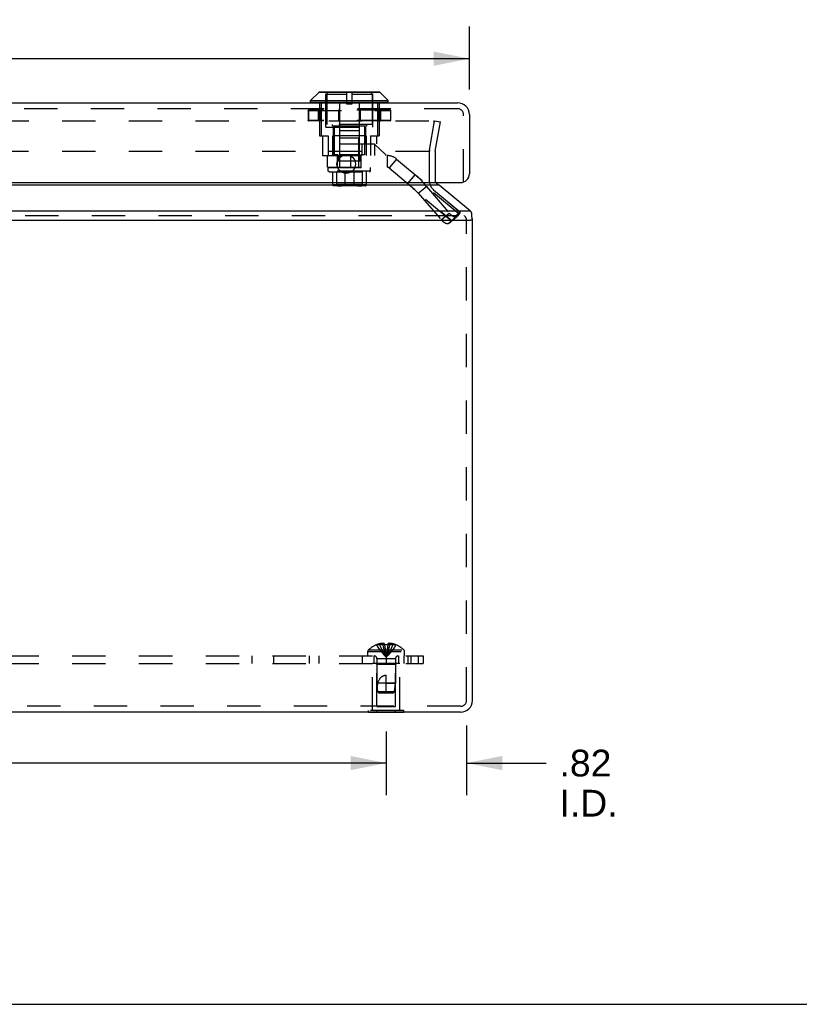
# Model space of a CAD drawing. Header units: inches. Extents: x 0 to 61.5, y 0 to 39.8.
# Tile 2 of 9: x 22.8 to 30.7, y 0 to 10. Entities that reach past the tile are written whole.
import ezdxf

# ---------------------------------------------------------------- set-up
doc = ezdxf.new("R2010")
doc.units = ezdxf.units.IN
doc.header["$LTSCALE"] = 3.382261
doc.header["$MEASUREMENT"] = 0
doc.linetypes.add('HIDDEN', pattern=[0.2, 0.1, -0.1])
doc.layers.get('0').update_dxf_attribs({"linetype": 'CONTINUOUS'})
for name, color, linetype in [('DEFAULT_2', 8, 'HIDDEN'), ('DIMENSIONS', 7, 'CONTINUOUS'), ('DOOR_ASSEMBLY', 7, 'CONTINUOUS'), ('SUBPANEL', 7, 'CONTINUOUS')]:
    doc.layers.add(name, color=color, linetype=linetype)
doc.styles.get("Standard").update_dxf_attribs({"font": 'arial.ttf'})
doc.dimstyles.new('DIMSTYLE_1', dxfattribs={"dimtxt": 0.271304, "dimasz": 0.361739, "dimexe": 0.09, "dimexo": 0.07, "dimgap": 0.0375, "dimtad": 0, "dimtih": 1, "dimtoh": 1, "dimzin": 4, "dimdsep": 46, "dimtxsty": 'Standard', "dimblk": '_FILLED', "dimblk1": '_FILLED', "dimblk2": '_FILLED', "dimcen": 0.09, "dimadec": 3, "dimazin": 1, "dimtfac": 1, "dimtdec": 3, "dimtofl": 0, "dimtmove": 0, "dimatfit": 3, "dimldrblk": '_FILLED', "dimfxl": 0, "dimtolj": 1, "dimtzin": 4, "dimarcsym": 0})

# ---------------------------------------------------------------- blocks, each defined once
blk = doc.blocks.new('_FILLED')
at = {"color": 0, "linetype": 'ByBlock'}
blk.add_solid([(0, 0), (-1, 0.2), (-1, -0.2)], dxfattribs=at)
blk = doc.blocks.new('*D8')
at = {"layer": 'DIMENSIONS', "color": 2, "linetype": 'Continuous'}
for p, q in [((16.3068, 2.7691), (16.3068, 2.1223)), ((26.5568, 2.7691), (26.5568, 2.1223)), ((16.3068, 2.4479), (20.8221, 2.4479)), ((26.5568, 2.4479), (22.0415, 2.4479))]:
    blk.add_line(p, q, dxfattribs=at)
at = {"layer": 'DIMENSIONS', "color": 2, "linetype": 'Continuous', "xscale": 0.3617391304, "yscale": 0.3617391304, "zscale": 0.3617391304, "rotation": 180}
blk.add_blockref('_FILLED', (16.3068, 2.4479), dxfattribs=at)
at = {"layer": 'DIMENSIONS', "color": 2, "linetype": 'Continuous', "xscale": 0.3617391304, "yscale": 0.3617391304, "zscale": 0.3617391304}
blk.add_blockref('_FILLED', (26.5568, 2.4479), dxfattribs=at)
at = {"layer": 'DIMENSIONS', "color": 2, "linetype": 'Continuous', "insert": (21.4318, 2.5835), "char_height": 0.2713, "width": 0.948052, "attachment_point": 2, "line_spacing_factor": 0.9}
blk.add_mtext('10.25', dxfattribs=at)
blk = doc.blocks.new('*D9')
at = {"layer": 'DIMENSIONS', "color": 2, "linetype": 'Continuous'}
for p, q in [((27.3718, 2.8306), (27.3718, 2.1223)), ((26.5568, 2.7691), (26.5568, 2.1223)), ((26.5568, 2.4479), (25.8333, 2.4479)), ((27.3718, 2.4479), (28.1794, 2.4479))]:
    blk.add_line(p, q, dxfattribs=at)
at = {"layer": 'DIMENSIONS', "color": 2, "linetype": 'Continuous', "xscale": 0.3617391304, "yscale": 0.3617391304, "zscale": 0.3617391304}
blk.add_blockref('_FILLED', (26.5568, 2.4479), dxfattribs=at)
at = {"layer": 'DIMENSIONS', "color": 2, "linetype": 'Continuous', "xscale": 0.3617391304, "yscale": 0.3617391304, "zscale": 0.3617391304, "rotation": 180}
blk.add_blockref('_FILLED', (27.3718, 2.4479), dxfattribs=at)
at = {"layer": 'DIMENSIONS', "color": 2, "linetype": 'Continuous', "insert": (28.315, 2.5835), "char_height": 0.2713, "width": 0.587994, "attachment_point": 1, "line_spacing_factor": 0.9}
blk.add_mtext('.82\\PI.D.', dxfattribs=at)
blk = doc.blocks.new('*D14')
at = {"layer": 'DIMENSIONS', "color": 2, "linetype": 'Continuous'}
for p, q in [((15.4612, 9.2816), (15.4612, 9.9214)), ((27.4012, 9.2816), (27.4012, 9.9214)), ((15.4612, 9.5958), (20.2013, 9.5958)), ((27.4012, 9.5958), (22.6612, 9.5958))]:
    blk.add_line(p, q, dxfattribs=at)
at = {"layer": 'DIMENSIONS', "color": 2, "linetype": 'Continuous', "xscale": 0.3617391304, "yscale": 0.3617391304, "zscale": 0.3617391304, "rotation": 180}
blk.add_blockref('_FILLED', (15.4612, 9.5958), dxfattribs=at)
at = {"layer": 'DIMENSIONS', "color": 2, "linetype": 'Continuous', "xscale": 0.3617391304, "yscale": 0.3617391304, "zscale": 0.3617391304}
blk.add_blockref('_FILLED', (27.4012, 9.5958), dxfattribs=at)
at = {"layer": 'DIMENSIONS', "color": 2, "linetype": 'Continuous', "insert": (21.4312, 9.7314), "char_height": 0.2713, "width": 2.188589, "attachment_point": 2, "line_spacing_factor": 0.9}
blk.add_mtext('11.94 DOOR', dxfattribs=at)

msp = doc.modelspace()

# ---------------------------------------------------------------- linework, layer by layer
at = {"color": 3, "linetype": 'Continuous'}
for p, q in [((27.0929, 8.3117), (15.7706, 8.3117)), ((27.4108, 8.0488), (27.0929, 8.3117)), ((27.4108, 8.0488), (15.4527, 8.0488)), ((15.4528, 7.9568), (27.4108, 7.9568)), ((27.4318, 3.0838), (27.4318, 7.9568)), ((27.3118, 2.9638), (15.5518, 2.9638))]:
    msp.add_line(p, q, dxfattribs=at)
at = {"color": 7, "linetype": 'Continuous'}
for p, q in [((27.4269, 7.9875), (27.4269, 8.0181)), ((27.4318, 7.9568), (27.4108, 7.9568)), ((26.3766, 2.9598), (26.3766, 2.9638)), ((26.7369, 2.9598), (26.3766, 2.9598)), ((26.4667, 2.9598), (26.4667, 2.9638)), ((26.6468, 2.9598), (26.6468, 2.9638)), ((26.7369, 2.9598), (26.7369, 2.9638)), ((0, 0), (61.4957, 0))]:
    msp.add_line(p, q, dxfattribs=at)
at = {"color": 3, "linetype": 'Continuous'}
for points in [[(27.0827, 8.3183), (27.0767, 8.3225), (27.0707, 8.327), (27.0647, 8.3317), (27.0587, 8.3367), (27.0567, 8.3383)], [(27.0929, 8.3117), (27.0912, 8.3127), (27.0895, 8.3138), (27.0878, 8.3149), (27.0861, 8.316), (27.0844, 8.3171), (27.0827, 8.3183)], [(27.4108, 8.0488), (27.4127, 8.0465), (27.4146, 8.0441), (27.4165, 8.0417), (27.4184, 8.0392), (27.4203, 8.0366), (27.4222, 8.034)], [(27.4218, 8), (27.423, 8.0021), (27.4241, 8.0044), (27.4251, 8.0069), (27.4258, 8.0095), (27.4264, 8.0122), (27.4268, 8.015), (27.4269, 8.0177), (27.4269, 8.0181)], [(27.4269, 8.0181), (27.4268, 8.0204), (27.4265, 8.023), (27.426, 8.0256), (27.4253, 8.028), (27.4244, 8.0302), (27.4234, 8.0322), (27.4222, 8.034)]]:
    msp.add_lwpolyline(points, dxfattribs=at)
for centre, radius, start, end in [((27.1141, 8.3577), 0.06, 198.80828, 199.55605), ((27.3118, 7.9568), 0.12, 0, 16.30179), ((27.3118, 3.0838), 0.12, 270, 360)]:
    msp.add_arc(centre, radius, start, end, dxfattribs=at)
at = {"layer": 'DEFAULT_2', "color": 8, "linetype": 'HIDDEN'}
for p, q in [((15.8283, 8.9641), (27.0352, 8.9641)), ((26.9959, 8.6673), (27.0483, 8.9641)), ((27.0363, 8.9641), (27.0352, 8.9641)), ((27.0483, 8.9641), (27.1074, 8.9537)), ((27.055, 8.6569), (27.1074, 8.9537)), ((15.8272, 8.6569), (27.0364, 8.6569)), ((26.9941, 8.6465), (26.9941, 8.3577)), ((27.0541, 8.6465), (27.0541, 8.3577)), ((27.037, 8.2658), (27.3503, 8.0028)), ((15.4527, 8.0028), (27.4108, 8.0028)), ((27.3718, 3.0838), (27.3718, 7.9568)), ((26.6968, 3.4598), (26.4168, 3.4598)), ((26.4168, 2.9808), (26.4168, 3.4598)), ((26.4618, 3.4498), (26.4518, 3.4598)), ((26.6518, 3.4498), (26.4618, 3.4498)), ((26.4618, 3.0223), (26.4618, 3.4498)), ((26.6518, 3.4498), (26.6618, 3.4598)), ((26.6518, 3.0223), (26.6518, 3.4498)), ((26.6968, 2.9808), (26.6968, 3.4598)), ((27.3118, 3.0238), (15.5518, 3.0238)), ((26.4618, 3.0223), (26.6518, 3.0223)), ((26.7369, 2.9808), (26.3766, 2.9808)), ((26.3766, 2.9638), (26.3766, 2.9808)), ((26.4667, 2.9638), (26.4667, 2.9808)), ((26.6468, 2.9638), (26.6468, 2.9808)), ((26.7369, 2.9638), (26.7369, 2.9808))]:
    msp.add_line(p, q, dxfattribs=at)
for points in [[(27.0441, 8.9588), (27.0435, 8.9598), (27.0429, 8.9606), (27.0421, 8.9614), (27.0413, 8.9621), (27.0404, 8.9627), (27.0395, 8.9632), (27.0384, 8.9636), (27.0374, 8.9639), (27.0363, 8.9641)], [(27.0441, 8.9588), (27.0445, 8.9579), (27.0449, 8.9568), (27.0451, 8.9558)], [(27.0451, 8.9558), (27.0452, 8.9547), (27.0452, 8.9543)], [(27.0452, 8.9543), (27.0452, 8.9537), (27.0451, 8.9526)]]:
    msp.add_lwpolyline(points, dxfattribs=at)
for centre, radius, start, end in [((27.1141, 8.6465), 0.12, 170, 180), ((27.1141, 8.6465), 0.06, 170, 180), ((27.1141, 8.3577), 0.12, 180, 230), ((27.1141, 8.3577), 0.06, 180, 195.2333), ((27.3118, 7.9568), 0.06, 0, 50), ((27.3118, 3.0838), 0.06, 270, 360)]:
    msp.add_arc(centre, radius, start, end, dxfattribs=at)
at = {"layer": 'DOOR_ASSEMBLY', "color": 7, "linetype": 'Continuous'}
for p, q in [((25.7892, 9.1701), (25.8723, 9.2533)), ((26.4942, 9.2533), (25.8723, 9.2533)), ((26.4891, 9.2553), (25.8773, 9.2553)), ((26.5773, 9.1701), (26.4942, 9.2533)), ((25.7892, 9.1701), (26.5773, 9.1701)), ((25.7892, 9.1514), (25.7892, 9.1701)), ((26.5773, 9.1514), (25.7892, 9.1514)), ((26.5773, 9.1514), (26.5773, 9.1701))]:
    msp.add_line(p, q, dxfattribs=at)
at = {"layer": 'DOOR_ASSEMBLY', "color": 8, "linetype": 'HIDDEN'}
for p, q in [((25.9457, 8.9003), (25.9457, 9.2553)), ((26.1535, 9.2335), (25.9532, 9.2335)), ((25.9532, 9.2335), (25.9532, 8.9263)), ((26.1535, 9.2553), (26.1535, 9.1383)), ((26.213, 9.1383), (26.213, 9.2553)), ((26.4132, 9.2335), (26.213, 9.2335)), ((26.4132, 9.2335), (26.4132, 8.9263)), ((26.4207, 8.9003), (26.4207, 9.2553)), ((25.8815, 9.1483), (25.8815, 8.8123)), ((25.8987, 9.1483), (25.8987, 8.8123)), ((26.0827, 9.1483), (26.0827, 8.8123)), ((26.1535, 9.1383), (26.213, 9.1383)), ((26.2838, 9.1483), (26.2838, 8.8123)), ((26.4677, 9.1483), (26.4677, 8.8123)), ((26.485, 9.1483), (26.485, 8.8123)), ((27.2812, 9.0883), (15.5812, 9.0883)), ((25.7666, 9.0706), (26.5999, 9.0706)), ((25.7666, 9.0706), (25.7666, 8.9669)), ((25.7667, 9.0706), (25.7667, 8.9669)), ((25.7674, 9.0706), (25.7674, 8.9669)), ((26.5972, 9.0733), (25.7693, 9.0733)), ((25.8682, 9.0706), (25.8682, 8.9669)), ((25.883, 9.0706), (25.883, 8.9669)), ((25.8849, 9.0706), (25.8849, 8.9669)), ((26.0744, 9.0706), (26.0744, 8.9669)), ((26.0771, 9.0706), (26.0771, 8.9669)), ((26.2893, 9.0706), (26.2893, 8.9669)), ((26.292, 9.0706), (26.292, 8.9669)), ((26.4816, 9.0706), (26.4816, 8.9669)), ((26.4834, 9.0706), (26.4834, 8.9669)), ((26.4982, 9.0706), (26.4982, 8.9669)), ((26.5991, 9.0706), (26.5991, 8.9669)), ((26.5998, 9.0706), (26.5998, 8.9669)), ((26.5999, 9.0706), (26.5999, 8.9669)), ((27.3412, 8.3383), (27.3412, 9.0283)), ((26.5999, 8.9669), (25.7666, 8.9669)), ((26.5972, 8.9641), (25.7693, 8.9641)), ((25.9457, 8.9003), (26.4207, 8.9003)), ((26.4132, 8.9263), (25.9532, 8.9263)), ((26.0082, 8.9263), (26.0082, 8.9103)), ((26.3582, 8.9103), (26.0082, 8.9103)), ((26.0202, 8.9003), (26.0202, 8.6123)), ((26.0282, 8.9103), (26.0282, 8.6203)), ((26.3382, 8.9103), (26.3382, 8.6203)), ((26.3462, 8.9003), (26.3462, 8.7313)), ((26.3582, 8.9263), (26.3582, 8.9103)), ((25.8815, 8.8123), (25.9687, 8.8123)), ((25.9092, 8.8123), (25.9092, 8.6123)), ((25.9687, 8.8123), (25.9687, 8.6123)), ((26.3537, 8.8123), (26.0127, 8.8123)), ((26.0127, 8.8123), (26.0127, 8.6123)), ((26.2832, 8.8633), (26.0832, 8.8633)), ((26.0832, 8.8633), (26.0832, 8.5553)), ((26.2832, 8.8633), (26.2832, 8.5553)), ((26.3537, 8.8123), (26.3537, 8.6123)), ((26.3978, 8.8123), (26.485, 8.8123)), ((26.3978, 8.8123), (26.3978, 8.6123)), ((26.4573, 8.8123), (26.4573, 8.7313)), ((26.0827, 8.7313), (26.4573, 8.7313)), ((26.0827, 8.7313), (26.0827, 8.6123)), ((26.0882, 8.7923), (26.2782, 8.7923)), ((26.0882, 8.4923), (26.0882, 8.7923)), ((26.2782, 8.4923), (26.2782, 8.7923)), ((26.3115, 8.7313), (26.3115, 8.6123)), ((26.3568, 8.7303), (26.4355, 8.7303)), ((26.3568, 8.6123), (26.3568, 8.7303)), ((26.5538, 8.6203), (26.4355, 8.7303)), ((26.4382, 8.7313), (26.4382, 8.6123)), ((25.9092, 8.6123), (25.9632, 8.6123)), ((25.9632, 8.6123), (26.5662, 8.6123)), ((25.9632, 8.4943), (25.9632, 8.6123)), ((26.0662, 8.6203), (26.0282, 8.6203)), ((26.0632, 8.4943), (26.0632, 8.6123)), ((26.0662, 8.6203), (26.0662, 8.5553)), ((26.2849, 8.6203), (26.0816, 8.6203)), ((26.0816, 8.6203), (26.0816, 8.5553)), ((26.1992, 8.4943), (26.1992, 8.6123)), ((26.2849, 8.6203), (26.2849, 8.5553)), ((26.3382, 8.6203), (26.3002, 8.6203)), ((26.3002, 8.6203), (26.3002, 8.5553)), ((26.3032, 8.4943), (26.3032, 8.6123)), ((26.5538, 8.6123), (26.5538, 8.6203)), ((26.5662, 8.6123), (26.5662, 8.4943)), ((25.9632, 8.4943), (26.5662, 8.4943)), ((26.3002, 8.5553), (26.0662, 8.5553)), ((26.6626, 8.5772), (26.5868, 8.4868)), ((26.6626, 8.5772), (27.3028, 8.0401)), ((25.9682, 8.4923), (26.3982, 8.4923)), ((25.9682, 8.4552), (25.9682, 8.4923)), ((26.3982, 8.4552), (25.9682, 8.4552)), ((25.9782, 8.4462), (25.9682, 8.4552)), ((25.9782, 8.4462), (26.3882, 8.4462)), ((26.0118, 8.4462), (26.0118, 8.3162)), ((26.052, 8.4462), (26.052, 8.3162)), ((26.139, 8.4462), (26.139, 8.3162)), ((26.2274, 8.4462), (26.2274, 8.3162)), ((26.3145, 8.4462), (26.3145, 8.3162)), ((26.3547, 8.4462), (26.3547, 8.3162)), ((26.3882, 8.4462), (26.3982, 8.4552)), ((26.3982, 8.4552), (26.3982, 8.4923)), ((26.5868, 8.4868), (27.2269, 7.9497)), ((26.7763, 8.3278), (26.8522, 8.4182)), ((26.3547, 8.3162), (26.0118, 8.3162)), ((26.3437, 8.3062), (26.0227, 8.3062)), ((26.0422, 8.3162), (26.0422, 8.3102)), ((26.0422, 8.3102), (26.3243, 8.3102)), ((26.3176, 8.3172), (26.0489, 8.3172)), ((26.0489, 8.3172), (26.0489, 8.3162)), ((26.3105, 8.3182), (26.056, 8.3182)), ((26.056, 8.3182), (26.056, 8.3172)), ((26.3025, 8.3192), (26.064, 8.3192)), ((26.064, 8.3192), (26.064, 8.3182)), ((26.3025, 8.3192), (26.3025, 8.3182)), ((26.3032, 8.3062), (26.3031, 8.3062)), ((26.3105, 8.3182), (26.3105, 8.3172)), ((26.3176, 8.3172), (26.3176, 8.3162)), ((26.3243, 8.3162), (26.3243, 8.3102)), ((26.8829, 8.2294), (26.9644, 8.2972)), ((27.2976, 8.0177), (26.9644, 8.2972)), ((26.9644, 8.2972), (27.1971, 8.0278)), ((27.2161, 7.9498), (26.8829, 8.2294)), ((26.8829, 8.2294), (27.1156, 7.9599)), ((27.1156, 7.9599), (27.1971, 8.0278)), ((27.2161, 7.9498), (27.2976, 8.0177)), ((27.2269, 7.9497), (27.3028, 8.0401)), ((27.2976, 8.0177), (27.2729, 7.9928)), ((27.2986, 8.0196), (27.2976, 8.0177)), ((27.2985, 8.0194), (27.2996, 8.0215)), ((27.1903, 7.924), (27.2718, 7.9919)), ((27.1914, 7.925), (27.2729, 7.9928)), ((27.2161, 7.9498), (27.1914, 7.925))]:
    msp.add_line(p, q, dxfattribs=at)
at = {"layer": 'DOOR_ASSEMBLY', "color": 3, "linetype": 'Continuous'}
for p, q in [((15.5812, 9.1483), (27.2812, 9.1483)), ((27.4012, 9.0283), (27.4012, 8.4283)), ((15.5512, 8.3383), (27.3112, 8.3383))]:
    msp.add_line(p, q, dxfattribs=at)
at = {"layer": 'DOOR_ASSEMBLY', "color": 8, "linetype": 'HIDDEN'}
for points in [[(25.7666, 9.0706), (25.7666, 9.0711), (25.7668, 9.0717), (25.767, 9.0721), (25.7674, 9.0725), (25.7678, 9.0729), (25.7682, 9.0731), (25.7687, 9.0733), (25.7693, 9.0733)], [(25.7688, 9.0733), (25.7683, 9.0731), (25.7678, 9.0729), (25.7674, 9.0725), (25.7671, 9.0721), (25.7669, 9.0716), (25.7667, 9.0711), (25.7667, 9.0706)], [(25.7693, 9.0733), (25.7689, 9.0733), (25.7685, 9.0731), (25.7682, 9.0729), (25.7679, 9.0725), (25.7677, 9.0721), (25.7675, 9.0716), (25.7674, 9.0711), (25.7674, 9.0706)], [(25.8856, 9.0733), (25.8851, 9.0733), (25.8846, 9.0731), (25.8842, 9.0729), (25.8838, 9.0725), (25.8835, 9.0721), (25.8832, 9.0717), (25.8831, 9.0711), (25.883, 9.0706)], [(25.8856, 9.0733), (25.8855, 9.0733), (25.8853, 9.0731), (25.8852, 9.0729), (25.8851, 9.0725), (25.885, 9.0721), (25.8849, 9.0717), (25.8849, 9.0711), (25.8849, 9.0706)], [(26.0764, 9.0733), (26.076, 9.0733), (26.0756, 9.0731), (26.0753, 9.0729), (26.075, 9.0725), (26.0748, 9.0721), (26.0746, 9.0716), (26.0745, 9.0711), (26.0744, 9.0706)], [(26.0764, 9.0733), (26.0765, 9.0733), (26.0767, 9.0731), (26.0768, 9.0729), (26.0769, 9.0725), (26.077, 9.0721), (26.0771, 9.0716), (26.0771, 9.0711), (26.0771, 9.0706)], [(26.2901, 9.0733), (26.2899, 9.0733), (26.2898, 9.0731), (26.2897, 9.0729), (26.2896, 9.0725), (26.2895, 9.0721), (26.2894, 9.0717), (26.2894, 9.0711), (26.2893, 9.0706)], [(26.2901, 9.0733), (26.2905, 9.0733), (26.2908, 9.0731), (26.2912, 9.0729), (26.2915, 9.0725), (26.2917, 9.0721), (26.2919, 9.0717), (26.292, 9.0711), (26.292, 9.0706)], [(26.4808, 9.0733), (26.4813, 9.0733), (26.4818, 9.0731), (26.4823, 9.0729), (26.4827, 9.0725), (26.483, 9.0721), (26.4833, 9.0716), (26.4834, 9.0711), (26.4834, 9.0706)], [(26.4808, 9.0733), (26.481, 9.0733), (26.4811, 9.0731), (26.4812, 9.0729), (26.4814, 9.0725), (26.4815, 9.0721), (26.4815, 9.0716), (26.4816, 9.0711), (26.4816, 9.0706)], [(26.5972, 9.0733), (26.5976, 9.0733), (26.5979, 9.0731), (26.5983, 9.0729), (26.5985, 9.0725), (26.5988, 9.0721), (26.599, 9.0716), (26.5991, 9.0711), (26.5991, 9.0706)], [(26.5999, 9.0706), (26.5999, 9.0711), (26.5997, 9.0717), (26.5994, 9.0721), (26.5991, 9.0725), (26.5987, 9.0729), (26.5982, 9.0731), (26.5977, 9.0733), (26.5972, 9.0733)], [(26.5977, 9.0733), (26.5982, 9.0731), (26.5986, 9.0729), (26.599, 9.0725), (26.5994, 9.0721), (26.5996, 9.0716), (26.5997, 9.0711), (26.5998, 9.0706)], [(25.7666, 8.9669), (25.7666, 8.9663), (25.7668, 8.9658), (25.767, 8.9653), (25.7674, 8.9649), (25.7678, 8.9646), (25.7682, 8.9643), (25.7687, 8.9642), (25.7693, 8.9641)], [(25.7688, 8.9642), (25.7683, 8.9643), (25.7678, 8.9646), (25.7674, 8.9649), (25.7671, 8.9654), (25.7669, 8.9658), (25.7667, 8.9663), (25.7667, 8.9669)], [(25.7693, 8.9641), (25.7689, 8.9642), (25.7685, 8.9643), (25.7682, 8.9646), (25.7679, 8.9649), (25.7677, 8.9654), (25.7675, 8.9658), (25.7674, 8.9663), (25.7674, 8.9669)], [(25.8856, 8.9641), (25.8851, 8.9642), (25.8846, 8.9643), (25.8842, 8.9646), (25.8838, 8.9649), (25.8834, 8.9654), (25.8832, 8.9658), (25.8831, 8.9663), (25.883, 8.9669)], [(25.8856, 8.9641), (25.8855, 8.9642), (25.8853, 8.9643), (25.8852, 8.9646), (25.8851, 8.9649), (25.885, 8.9654), (25.8849, 8.9658), (25.8849, 8.9663), (25.8849, 8.9669)], [(26.0764, 8.9641), (26.076, 8.9642), (26.0756, 8.9643), (26.0753, 8.9646), (26.075, 8.9649), (26.0748, 8.9654), (26.0746, 8.9658), (26.0745, 8.9663), (26.0744, 8.9669)], [(26.0764, 8.9641), (26.0765, 8.9642), (26.0767, 8.9643), (26.0768, 8.9646), (26.0769, 8.9649), (26.077, 8.9654), (26.0771, 8.9658), (26.0771, 8.9663), (26.0771, 8.9669)], [(26.2901, 8.9641), (26.2899, 8.9642), (26.2898, 8.9643), (26.2897, 8.9646), (26.2896, 8.9649), (26.2895, 8.9654), (26.2894, 8.9658), (26.2894, 8.9663), (26.2893, 8.9669)], [(26.2901, 8.9641), (26.2905, 8.9642), (26.2908, 8.9643), (26.2912, 8.9646), (26.2915, 8.9649), (26.2917, 8.9654), (26.2919, 8.9658), (26.292, 8.9663), (26.292, 8.9669)], [(26.4808, 8.9641), (26.481, 8.9642), (26.4811, 8.9643), (26.4812, 8.9646), (26.4814, 8.9649), (26.4815, 8.9654), (26.4815, 8.9658), (26.4816, 8.9663), (26.4816, 8.9669)], [(26.4808, 8.9641), (26.4813, 8.9642), (26.4818, 8.9643), (26.4823, 8.9646), (26.4827, 8.9649), (26.483, 8.9654), (26.4833, 8.9658), (26.4834, 8.9663), (26.4834, 8.9669)], [(26.5972, 8.9641), (26.5975, 8.9642), (26.5979, 8.9643), (26.5982, 8.9646), (26.5985, 8.9649), (26.5988, 8.9653), (26.599, 8.9658), (26.5991, 8.9663), (26.5991, 8.9669)], [(26.5972, 8.9641), (26.5977, 8.9642), (26.5982, 8.9643), (26.5987, 8.9646), (26.5991, 8.965), (26.5995, 8.9654), (26.5997, 8.9659), (26.5999, 8.9664), (26.5999, 8.9669)], [(26.5977, 8.9642), (26.5982, 8.9643), (26.5986, 8.9646), (26.599, 8.9649), (26.5994, 8.9653), (26.5996, 8.9658), (26.5997, 8.9663), (26.5998, 8.9669)], [(26.8522, 8.4182), (26.8611, 8.4106), (26.8699, 8.4028), (26.8786, 8.3948), (26.8871, 8.3866), (26.8955, 8.3784), (26.9038, 8.3699), (26.9118, 8.3613), (26.9198, 8.3526), (26.9276, 8.3437), (26.9352, 8.3347), (26.9427, 8.3255), (26.9501, 8.3162), (26.9573, 8.3068), (26.9644, 8.2972)], [(26.0227, 8.3062), (26.0214, 8.3063), (26.0201, 8.3065), (26.0188, 8.3069), (26.0175, 8.3074), (26.0164, 8.308), (26.0153, 8.3089), (26.0143, 8.3098), (26.0134, 8.3109), (26.0127, 8.3121), (26.0122, 8.3134), (26.0119, 8.3148), (26.0118, 8.3162)], [(26.0603, 8.3062), (26.0593, 8.3063), (26.0583, 8.3065), (26.0574, 8.3068), (26.0564, 8.3073), (26.0555, 8.308), (26.0547, 8.3088), (26.0539, 8.3097), (26.0533, 8.3108), (26.0527, 8.312), (26.0523, 8.3133), (26.0521, 8.3147), (26.052, 8.3162)], [(26.0632, 8.3062), (26.0639, 8.3063), (26.0645, 8.3065), (26.0651, 8.3069), (26.0656, 8.3074), (26.066, 8.308), (26.0663, 8.3087), (26.0665, 8.3094), (26.0665, 8.3102)], [(26.0633, 8.3062), (26.0688, 8.3064), (26.0753, 8.3067), (26.082, 8.3068), (26.0888, 8.3066), (26.0958, 8.3063), (26.1017, 8.3062)], [(26.0633, 8.3062), (26.0643, 8.3062), (26.0654, 8.3063), (26.0666, 8.3064), (26.068, 8.3065)], [(26.0665, 8.3102), (26.0677, 8.3102), (26.069, 8.3102), (26.0704, 8.3103), (26.0718, 8.3104)], [(26.068, 8.3065), (26.0711, 8.3068), (26.0729, 8.3069), (26.0749, 8.307), (26.077, 8.3071), (26.0793, 8.3072), (26.0816, 8.3071), (26.0841, 8.307), (26.0865, 8.3069), (26.0889, 8.3068), (26.0935, 8.3065)], [(26.0718, 8.3104), (26.0751, 8.3105), (26.077, 8.3106), (26.079, 8.3107), (26.0811, 8.3107), (26.0833, 8.3108), (26.0856, 8.3108), (26.0879, 8.3107), (26.0902, 8.3106), (26.0924, 8.3105), (26.0946, 8.3105), (26.0966, 8.3104), (26.0986, 8.3103), (26.1005, 8.3102), (26.1022, 8.3102), (26.104, 8.3102)], [(26.0935, 8.3065), (26.0957, 8.3064), (26.0977, 8.3063), (26.0998, 8.3062), (26.1017, 8.3062)], [(26.1017, 8.3062), (26.1022, 8.3063), (26.1026, 8.3065), (26.103, 8.3069), (26.1033, 8.3074), (26.1036, 8.308), (26.1038, 8.3087), (26.1039, 8.3094), (26.104, 8.3102)], [(26.1422, 8.3062), (26.1418, 8.3063), (26.1414, 8.3065), (26.1411, 8.3069), (26.1407, 8.3074), (26.1404, 8.308), (26.14, 8.3089), (26.1398, 8.3098), (26.1395, 8.3109), (26.1393, 8.3121), (26.1392, 8.3134), (26.1391, 8.3148), (26.139, 8.3162)], [(26.2243, 8.3062), (26.2247, 8.3063), (26.225, 8.3065), (26.2254, 8.3069), (26.2258, 8.3074), (26.2261, 8.308), (26.2264, 8.3089), (26.2267, 8.3098), (26.2269, 8.3109), (26.2271, 8.3121), (26.2273, 8.3134), (26.2274, 8.3148), (26.2274, 8.3162)], [(26.274, 8.3105), (26.2698, 8.3104), (26.2679, 8.3103), (26.266, 8.3102), (26.2642, 8.3102), (26.2625, 8.3102)], [(26.2647, 8.3062), (26.2643, 8.3063), (26.2639, 8.3065), (26.2635, 8.3069), (26.2632, 8.3074), (26.2629, 8.308), (26.2627, 8.3087), (26.2625, 8.3094), (26.2625, 8.3102)], [(26.2776, 8.3068), (26.273, 8.3065), (26.2708, 8.3064), (26.2687, 8.3063), (26.2667, 8.3062), (26.2647, 8.3062)], [(26.2647, 8.3062), (26.2707, 8.3063), (26.2776, 8.3066), (26.2844, 8.3068), (26.2911, 8.3067), (26.2977, 8.3064), (26.3031, 8.3062)], [(26.2913, 8.3105), (26.2894, 8.3106), (26.2875, 8.3107), (26.2853, 8.3107), (26.2831, 8.3108), (26.2808, 8.3108), (26.2785, 8.3107), (26.2763, 8.3106), (26.274, 8.3105)], [(26.2953, 8.3068), (26.2935, 8.3069), (26.2915, 8.307), (26.2894, 8.3071), (26.2872, 8.3072), (26.2848, 8.3071), (26.2824, 8.307), (26.28, 8.3069), (26.2776, 8.3068)], [(26.2999, 8.3102), (26.2987, 8.3102), (26.2975, 8.3102), (26.2961, 8.3103), (26.2946, 8.3104), (26.2913, 8.3105)], [(26.3031, 8.3062), (26.3022, 8.3062), (26.3011, 8.3063), (26.2998, 8.3064), (26.2985, 8.3065), (26.2953, 8.3068)], [(26.3032, 8.3062), (26.3026, 8.3063), (26.302, 8.3065), (26.3014, 8.3069), (26.3009, 8.3074), (26.3005, 8.308), (26.3002, 8.3087), (26.3, 8.3094), (26.2999, 8.3102)], [(26.3061, 8.3062), (26.3071, 8.3063), (26.3081, 8.3065), (26.3091, 8.3068), (26.31, 8.3073), (26.3109, 8.308), (26.3118, 8.3088), (26.3125, 8.3097), (26.3132, 8.3108), (26.3137, 8.312), (26.3141, 8.3133), (26.3144, 8.3147), (26.3145, 8.3162)], [(26.3437, 8.3062), (26.345, 8.3063), (26.3464, 8.3065), (26.3477, 8.3069), (26.3489, 8.3074), (26.3501, 8.308), (26.3512, 8.3089), (26.3522, 8.3098), (26.353, 8.3109), (26.3537, 8.3121), (26.3543, 8.3134), (26.3546, 8.3148), (26.3547, 8.3162)], [(26.7763, 8.3278), (26.7902, 8.3161), (26.8038, 8.3041), (26.8174, 8.2921), (26.8308, 8.2798), (26.844, 8.2674), (26.8571, 8.2549), (26.8701, 8.2422), (26.8829, 8.2294)], [(27.2718, 7.9919), (27.2712, 7.9914), (27.2704, 7.9908), (27.2694, 7.9902), (27.2684, 7.9897), (27.2674, 7.9893), (27.2663, 7.9889), (27.2652, 7.9886), (27.264, 7.9883), (27.2628, 7.9882), (27.2616, 7.988), (27.2603, 7.988), (27.259, 7.988), (27.2576, 7.988), (27.2562, 7.9882), (27.2548, 7.9884), (27.2533, 7.9886), (27.2518, 7.9889), (27.2503, 7.9893), (27.2487, 7.9898), (27.2471, 7.9903), (27.2455, 7.9908), (27.2439, 7.9915), (27.2422, 7.9922), (27.2406, 7.9929), (27.2389, 7.9937), (27.2372, 7.9946), (27.2354, 7.9955), (27.2337, 7.9965), (27.2319, 7.9975), (27.2302, 7.9986), (27.2284, 7.9997), (27.2266, 8.0009), (27.2248, 8.0022), (27.2231, 8.0035), (27.2213, 8.0048), (27.2195, 8.0062), (27.2177, 8.0076), (27.2159, 8.0091), (27.2141, 8.0106), (27.2124, 8.0122), (27.2106, 8.0138), (27.2089, 8.0154), (27.2071, 8.0171), (27.2054, 8.0188), (27.2037, 8.0205), (27.202, 8.0223), (27.2003, 8.0241), (27.1987, 8.026), (27.1971, 8.0278)], [(27.2994, 8.0212), (27.3002, 8.0228), (27.3009, 8.0244), (27.3016, 8.0259), (27.3021, 8.0274), (27.3027, 8.0288), (27.3031, 8.0301), (27.3034, 8.0313)], [(27.3037, 8.0325), (27.3034, 8.0312), (27.303, 8.0298), (27.3025, 8.0283), (27.3019, 8.0267), (27.3012, 8.0251), (27.3004, 8.0233), (27.2996, 8.0215)], [(27.304, 8.0336), (27.3041, 8.0346), (27.3042, 8.0356), (27.3042, 8.0365), (27.3041, 8.0373), (27.304, 8.038), (27.3038, 8.0387), (27.3035, 8.0392), (27.3032, 8.0397), (27.3028, 8.0401)], [(27.3028, 8.0401), (27.3032, 8.0397), (27.3036, 8.0391), (27.3039, 8.0384), (27.3041, 8.0377), (27.3042, 8.0368), (27.3042, 8.0359), (27.3041, 8.0349), (27.304, 8.0337), (27.3037, 8.0325)], [(27.1903, 7.924), (27.1897, 7.9235), (27.1888, 7.9229), (27.1879, 7.9224), (27.1869, 7.9219), (27.1859, 7.9214), (27.1848, 7.9211), (27.1837, 7.9207), (27.1825, 7.9205), (27.1813, 7.9203), (27.1801, 7.9202), (27.1788, 7.9201), (27.1774, 7.9201), (27.1761, 7.9202), (27.1747, 7.9203), (27.1732, 7.9205), (27.1718, 7.9208), (27.1703, 7.9211), (27.1688, 7.9215), (27.1672, 7.9219), (27.1656, 7.9224), (27.164, 7.923), (27.1624, 7.9236), (27.1607, 7.9243), (27.159, 7.925), (27.1574, 7.9259), (27.1556, 7.9267), (27.1539, 7.9276), (27.1522, 7.9286), (27.1504, 7.9296), (27.1487, 7.9307), (27.1469, 7.9319), (27.1451, 7.9331), (27.1433, 7.9343), (27.1415, 7.9356), (27.1398, 7.9369), (27.138, 7.9383), (27.1362, 7.9398), (27.1344, 7.9412), (27.1326, 7.9428), (27.1309, 7.9443), (27.1291, 7.9459), (27.1274, 7.9476), (27.1256, 7.9492), (27.1239, 7.9509), (27.1222, 7.9527), (27.1205, 7.9545), (27.1188, 7.9563), (27.1172, 7.9581), (27.1156, 7.9599)], [(27.1914, 7.925), (27.1906, 7.9242), (27.1903, 7.924)], [(27.2269, 7.9497), (27.2264, 7.9501), (27.2259, 7.9504), (27.2254, 7.9506), (27.2248, 7.9508), (27.2241, 7.9509), (27.2234, 7.951), (27.2227, 7.951), (27.2219, 7.951), (27.221, 7.9509), (27.2201, 7.9508), (27.2192, 7.9506), (27.2182, 7.9504), (27.2172, 7.9501), (27.2161, 7.9498)], [(27.2578, 7.9865), (27.2577, 7.9864), (27.2576, 7.9863), (27.2574, 7.9861), (27.2573, 7.9859), (27.257, 7.9857), (27.2567, 7.9854), (27.2564, 7.985), (27.256, 7.9846), (27.2556, 7.9842), (27.2552, 7.9837), (27.2547, 7.9831), (27.2541, 7.9826), (27.2535, 7.982), (27.2529, 7.9813), (27.2522, 7.9806), (27.2514, 7.9799), (27.2507, 7.9792), (27.2498, 7.9784), (27.249, 7.9776), (27.248, 7.9767), (27.2471, 7.9759), (27.2461, 7.975), (27.2451, 7.9741), (27.244, 7.9731), (27.2429, 7.9721), (27.2417, 7.9712)], [(27.2729, 7.9928), (27.2721, 7.9921), (27.2718, 7.9919)]]:
    msp.add_lwpolyline(points, dxfattribs=at)
at = {"layer": 'DOOR_ASSEMBLY', "color": 3, "linetype": 'Continuous'}
msp.add_circle((26.1512, 8.5258), 0.0938, dxfattribs=at)
at = {"layer": 'DOOR_ASSEMBLY', "color": 7, "linetype": 'Continuous'}
for centre, radius, start, end in [((25.8773, 9.2482), 0.0071, 89.99999, 134.99999), ((26.4891, 9.2482), 0.0071, 45.00001, 90.00001), ((25.7922, 9.1514), 0.00305, 180, 270.00009), ((26.5742, 9.1514), 0.00305, 269.99991, 360)]:
    msp.add_arc(centre, radius, start, end, dxfattribs=at)
at = {"layer": 'DOOR_ASSEMBLY', "color": 8, "linetype": 'HIDDEN'}
for centre, radius, start, end in [((25.9751, 9.2335), 0.0218, 90, 180), ((26.3914, 9.2335), 0.0218, 0, 90), ((25.8655, 9.0706), 0.00273, 0, 89.99998), ((26.501, 9.0706), 0.00273, 90.00002, 180), ((27.2812, 9.0283), 0.06, 0, 90), ((25.8655, 8.9669), 0.00273, 270.00002, 360), ((26.501, 8.9669), 0.00273, 180, 269.99998), ((26.5662, 8.4623), 0.15, 50, 90), ((26.5662, 8.4623), 0.032, 50, 90), ((26.0382, 8.3102), 0.004, 270, 360), ((26.3283, 8.3102), 0.004, 180, 270)]:
    msp.add_arc(centre, radius, start, end, dxfattribs=at)
at = {"layer": 'DOOR_ASSEMBLY', "color": 3, "linetype": 'Continuous'}
for centre, radius, start, end in [((27.2812, 9.0283), 0.12, 0, 90), ((27.3112, 8.4283), 0.09, 270, 360)]:
    msp.add_arc(centre, radius, start, end, dxfattribs=at)
at = {"layer": 'SUBPANEL', "color": 8, "linetype": 'HIDDEN'}
for p, q in [((26.4575, 3.6478), (26.4573, 3.6482)), ((26.4585, 3.6482), (26.4575, 3.6478)), ((26.5413, 3.6482), (26.4585, 3.6482)), ((26.4883, 3.6482), (26.4883, 3.6582)), ((26.5219, 3.6482), (26.5219, 3.6631)), ((26.5413, 3.6482), (26.5413, 3.6582)), ((26.5413, 3.6482), (26.5434, 3.6257)), ((26.5413, 3.6482), (26.5413, 3.6478)), ((26.5434, 3.626), (26.5458, 3.6042)), ((26.5457, 3.6045), (26.5482, 3.5833)), ((26.5723, 3.6482), (26.5701, 3.6257)), ((26.5723, 3.6482), (26.5722, 3.6478)), ((26.5723, 3.6582), (26.5723, 3.6482)), ((26.6551, 3.6482), (26.5723, 3.6482)), ((26.5917, 3.6482), (26.5917, 3.6631)), ((26.6253, 3.6482), (26.6253, 3.6582)), ((26.656, 3.6478), (26.6551, 3.6482)), ((26.6563, 3.6482), (26.656, 3.6478)), ((15.9318, 3.5348), (26.9318, 3.5348)), ((25.1978, 3.4598), (25.1978, 3.5348)), ((25.4158, 3.4598), (25.4158, 3.5348)), ((25.774, 3.5348), (25.774, 3.4598)), ((25.8752, 3.5348), (25.8752, 3.4598)), ((26.3148, 3.5348), (26.3148, 3.4598)), ((26.3703, 3.5814), (26.7433, 3.5814)), ((26.3703, 3.5348), (26.3703, 3.5814)), ((26.3765, 3.5959), (26.737, 3.5959)), ((26.4318, 3.5348), (26.4318, 3.4598)), ((26.6508, 3.5066), (26.4628, 3.5066)), ((26.4628, 3.5066), (26.4628, 3.2598)), ((26.5482, 3.5835), (26.5509, 3.563)), ((26.5568, 3.5348), (26.5568, 3.4598)), ((26.6508, 3.5066), (26.6508, 3.2598)), ((26.6818, 3.5348), (26.6818, 3.4598)), ((26.7378, 3.4598), (26.7378, 3.5348)), ((26.7433, 3.5348), (26.7433, 3.5814)), ((26.7777, 3.5348), (26.7777, 3.4598)), ((26.8068, 3.5348), (26.8068, 3.4598)), ((26.8801, 3.5348), (26.8801, 3.4598)), ((26.9318, 3.5348), (26.9318, 3.4598)), ((15.9318, 3.4598), (26.9318, 3.4598)), ((26.5568, 3.1598), (26.5568, 3.3398)), ((26.6508, 3.2598), (26.4628, 3.2598)), ((26.4718, 3.1698), (26.4628, 3.2598)), ((26.5568, 3.2598), (26.6508, 3.2598)), ((26.6418, 3.1698), (26.6508, 3.2598)), ((26.6418, 3.1698), (26.4718, 3.1698)), ((26.4828, 3.1598), (26.4718, 3.1698)), ((26.4828, 3.1598), (26.6308, 3.1598)), ((26.6308, 3.1598), (26.6418, 3.1698))]:
    msp.add_line(p, q, dxfattribs=at)
for points in [[(26.4575, 3.6478), (26.4712, 3.6257), (26.486, 3.6042), (26.502, 3.5833), (26.5191, 3.563), (26.5374, 3.5433), (26.5568, 3.5242)], [(26.5219, 3.6631), (26.5179, 3.6628), (26.5138, 3.6625), (26.5097, 3.662), (26.5056, 3.6615), (26.5014, 3.6608), (26.4971, 3.6601), (26.4927, 3.6592), (26.4883, 3.6582)], [(26.4883, 3.6482), (26.4977, 3.626), (26.508, 3.6045), (26.519, 3.5835), (26.5308, 3.5631), (26.5434, 3.5433), (26.5568, 3.5242)], [(26.5413, 3.6582), (26.5389, 3.6592), (26.5364, 3.66), (26.534, 3.6608), (26.5316, 3.6614), (26.5291, 3.662), (26.5267, 3.6624), (26.5243, 3.6628), (26.5219, 3.6631)], [(26.5219, 3.6482), (26.5267, 3.626), (26.5319, 3.6045), (26.5375, 3.5835), (26.5435, 3.5631), (26.55, 3.5433), (26.5568, 3.5242)], [(26.5722, 3.6478), (26.5671, 3.648), (26.5619, 3.6481), (26.5568, 3.6482), (26.5516, 3.6481), (26.5465, 3.648), (26.5413, 3.6478)], [(26.5917, 3.6482), (26.5869, 3.626), (26.5816, 3.6045), (26.576, 3.5835), (26.57, 3.5631), (26.5636, 3.5433), (26.5568, 3.5242)], [(26.6253, 3.6482), (26.6158, 3.626), (26.6056, 3.6045), (26.5946, 3.5835), (26.5828, 3.5631), (26.5702, 3.5433), (26.5568, 3.5242)], [(26.656, 3.6478), (26.6423, 3.6257), (26.6275, 3.6042), (26.6115, 3.5833), (26.5944, 3.563), (26.5762, 3.5433), (26.5568, 3.5242)], [(26.5701, 3.626), (26.5678, 3.6042), (26.5653, 3.5833), (26.5626, 3.563), (26.5598, 3.5433), (26.5568, 3.5242)], [(26.5678, 3.6045), (26.5653, 3.5835), (26.5627, 3.5631), (26.5598, 3.5433), (26.5568, 3.5242)], [(26.5917, 3.6631), (26.5893, 3.6628), (26.5868, 3.6624), (26.5844, 3.662), (26.582, 3.6614), (26.5795, 3.6608), (26.5771, 3.66), (26.5747, 3.6592), (26.5723, 3.6582)], [(26.6253, 3.6582), (26.6208, 3.6592), (26.6164, 3.6601), (26.6122, 3.6608), (26.608, 3.6615), (26.6038, 3.662), (26.5997, 3.6625), (26.5957, 3.6628), (26.5917, 3.6631)], [(26.5509, 3.5631), (26.5537, 3.5433), (26.5568, 3.5242)], [(26.5509, 3.563), (26.5538, 3.5433), (26.5568, 3.5242)], [(26.4727, 3.2598), (26.4748, 3.2672), (26.4771, 3.2741), (26.4796, 3.2805), (26.4822, 3.2865), (26.485, 3.2921), (26.4879, 3.2972), (26.4909, 3.302), (26.4939, 3.3063), (26.497, 3.3103), (26.5001, 3.3139), (26.5033, 3.3171), (26.5064, 3.3201), (26.5096, 3.3228), (26.5128, 3.3252), (26.516, 3.3275), (26.5192, 3.3295), (26.5226, 3.3313), (26.526, 3.333), (26.5295, 3.3345), (26.5331, 3.3359), (26.5369, 3.3371), (26.5408, 3.338), (26.5447, 3.3388), (26.5487, 3.3394), (26.5527, 3.3397), (26.5568, 3.3398)], [(26.4718, 3.1698), (26.4709, 3.1813), (26.4702, 3.1929), (26.4698, 3.2046), (26.4696, 3.2163), (26.4698, 3.2278), (26.4704, 3.239), (26.4713, 3.2496), (26.4727, 3.2598)], [(26.4718, 3.1698), (26.4747, 3.1671), (26.4802, 3.1622)]]:
    msp.add_lwpolyline(points, dxfattribs=at)
for centre, radius, start, end in [((26.5568, 3.406), 0.2618, 112.33569, 133.5138), ((26.5568, 3.406), 0.2614, 105.19411, 112.08938), ((26.5568, 3.406), 0.2614, 67.91062, 74.80589), ((26.5568, 3.406), 0.2618, 46.4862, 67.66431), ((26.3903, 3.5814), 0.02, 133.5138, 180), ((26.4346, 3.5066), 0.0282, 0, 90), ((26.679, 3.5066), 0.0282, 90, 180), ((26.7233, 3.5814), 0.02, 0, 46.4862)]:
    msp.add_arc(centre, radius, start, end, dxfattribs=at)

# ---------------------------------------------------------------- dimensions: what is measured, and where the dimension line sits
at = {"layer": 'DIMENSIONS', "color": 2, "linetype": 'Continuous'}
for base, p1, p2, text, picture, middle in [((15.4612, 9.5958), (27.4012, 9.9914), (15.4612, 9.9914), '<> DOOR', '*D14', (21.4312, 9.5958)), ((26.5567738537, 2.4478727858), (27.3717738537, 2.9005883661), (26.5567738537, 2.0523075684), '<>\\PI.D.', '*D9', (28.6090386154, 2.2443945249))]:
    dim = msp.add_linear_dim(base=base, p1=p1, p2=p2, angle=180, text=text, dimstyle='DIMSTYLE_1', dxfattribs=at)
    dim.commit()
    dim.dimension.update_dxf_attribs({"geometry": picture, "text_midpoint": middle, "dimtype": 160})
dim = msp.add_linear_dim(base=(26.5568, 2.4479), p1=(16.3068, 2.0523), p2=(26.5568, 2.0523), dimstyle='DIMSTYLE_1', dxfattribs=at)
dim.commit()
dim.dimension.update_dxf_attribs({"geometry": '*D8', "text_midpoint": (21.4443, 2.4464), "dimtype": 160})

doc.saveas('drawing.dxf')
